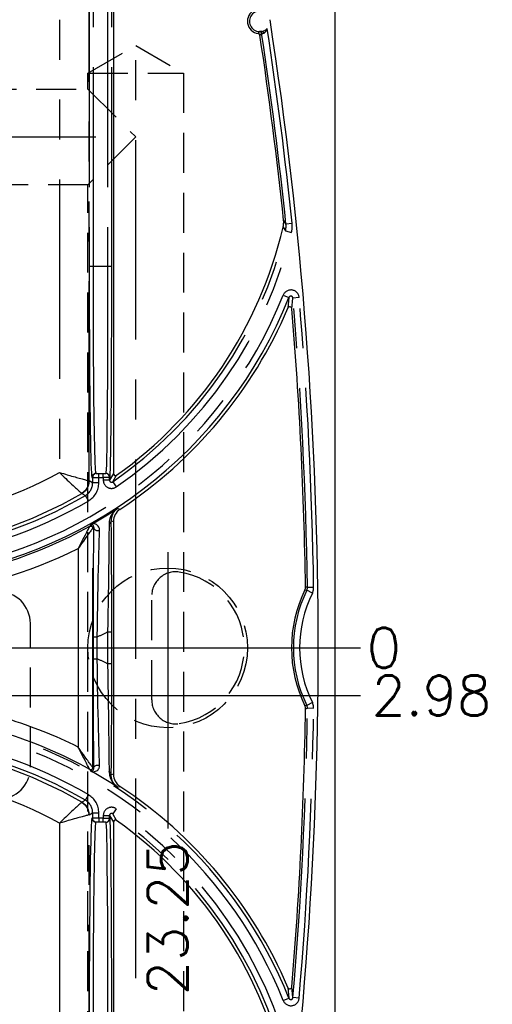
# Model space of a CAD drawing. Extents: x 2651 to 11825, y -3833 to 1075.
# Tile 48 of 256: x 4318 to 4348, y -3607 to -3545. Entities that reach past the tile are written whole.
import ezdxf

# ---------------------------------------------------------------- set-up
doc = ezdxf.new("R2010")
doc.units = 0
doc.header["$LTSCALE"] = 10
for name, pattern in [('CENTER', [2, 1.25, -0.25, 0.25, -0.25]), ('HIDDEN', [0.375, 0.25, -0.125]), ('PHANTOM', [2.5, 1.25, -0.25, 0.25, -0.25, 0.25, -0.25])]:
    doc.linetypes.add(name, pattern=pattern)
doc.layers.get('0').update_dxf_attribs({"linetype": 'CONTINUOUS'})
doc.layers.get('Defpoints').update_dxf_attribs({"linetype": 'CONTINUOUS'})
for name, color, linetype in [('CEN', 1, 'CENTER'), ('COOL', 150, 'HIDDEN'), ('DIM', 3, 'CONTINUOUS'), ('LAYER_094', 7, 'CONTINUOUS'), ('WARNINGS', 7, 'CONTINUOUS')]:
    doc.layers.add(name, color=color, linetype=linetype)
doc.styles.get("Standard").update_dxf_attribs({"font": 'romans.shx'})
doc.dimstyles.new('1-1', dxfattribs={"dimtxt": 2.5, "dimasz": 2.5, "dimexe": 1, "dimexo": 0.5, "dimtad": 0, "dimrnd": 1.38778e-17, "dimzin": 9, "dimdsep": 46, "dimtxsty": 'Standard', "dimblk": 'CLOSED', "dimcen": 0, "dimclrd": 3, "dimclre": 3, "dimclrt": 3, "dimazin": 2, "dimtfac": 0.75, "dimtofl": 0, "dimtmove": 0, "dimatfit": 3, "dimfxl": 0, "dimtolj": 1, "dimarcsym": 0})

# ---------------------------------------------------------------- blocks, each defined once
blk = doc.blocks.new('*D423')
at = {"layer": 'Defpoints', "color": 0}
for p in [(4304.434, -3584.358), (4325.684, -3633.831), (4325.684, -3647.119)]:
    blk.add_point(p, dxfattribs=at)
at = {"layer": 'DIM', "color": 3, "lineweight": -2}
blk.add_line((4325.684, -3634.331), (4325.684, -3647.119), dxfattribs=at)
at = {"layer": 'DIM', "color": 3, "insert": (4325.684, -3652.744), "char_height": 2.5, "attachment_point": 5, "rotation": 90}
blk.add_mtext('\\A1;21.25', dxfattribs=at)
blk = doc.blocks.new('_Closed')
at = {"color": 0, "linetype": 'ByBlock', "lineweight": -2}
for p, q in [((-1, 0.167), (0, 0)), ((-1, 0.167), (-1, -0.167)), ((0, 0), (-1, -0.167)), ((0, 0), (-1, 0))]:
    blk.add_line(p, q, dxfattribs=at)
blk = doc.blocks.new('*D426')
at = {"layer": 'Defpoints', "color": 0}
for p in [(4304.434, -3584.358), (4317.254, -3587.337), (4339.781, -3587.337)]:
    blk.add_point(p, dxfattribs=at)
at = {"layer": 'DIM', "color": 3, "lineweight": -2}
blk.add_line((4317.754, -3587.337), (4339.781, -3587.337), dxfattribs=at)
at = {"layer": 'DIM', "color": 3, "insert": (4344.216, -3587.337), "char_height": 2.5, "attachment_point": 5}
blk.add_mtext('\\A1;2.98', dxfattribs=at)
blk = doc.blocks.new('*D3348')
at = {"layer": 'Defpoints', "color": 0}
for p in [(4304.434, -3584.358), (4338.184, -3639.358), (4338.184, -3647.119)]:
    blk.add_point(p, dxfattribs=at)
at = {"layer": 'DIM', "color": 3, "lineweight": -2}
blk.add_line((4338.184, -3639.858), (4338.184, -3647.119), dxfattribs=at)
at = {"layer": 'DIM', "color": 3, "insert": (4338.184, -3652.744), "char_height": 2.5, "attachment_point": 5, "rotation": 90}
blk.add_mtext('\\A1;33.75', dxfattribs=at)
blk = doc.blocks.new('*D3546')
at = {"layer": 'Defpoints', "color": 0}
for p in [(4304.434, -3584.358), (4332.684, -3584.358), (4339.781, -3584.358)]:
    blk.add_point(p, dxfattribs=at)
at = {"layer": 'DIM', "color": 3, "lineweight": -2}
blk.add_line((4333.184, -3584.358), (4339.781, -3584.358), dxfattribs=at)
at = {"layer": 'DIM', "color": 3, "insert": (4341.24, -3584.358), "char_height": 2.5, "attachment_point": 5}
blk.add_mtext('\\A1;0', dxfattribs=at)
blk = doc.blocks.new('*D3547')
at = {"layer": 'Defpoints', "color": 0}
for p in [(4304.434, -3584.358), (4327.684, -3589.358), (4327.684, -3595.673)]:
    blk.add_point(p, dxfattribs=at)
at = {"layer": 'DIM', "color": 3, "lineweight": -2}
blk.add_line((4327.684, -3589.858), (4327.684, -3595.673), dxfattribs=at)
at = {"layer": 'DIM', "color": 3, "insert": (4327.684, -3601.298), "char_height": 2.5, "attachment_point": 5, "rotation": 90}
blk.add_mtext('\\A1;23.25', dxfattribs=at)

msp = doc.modelspace()

# ---------------------------------------------------------------- linework, layer by layer
at = {"layer": 'CEN'}
msp.add_line((4270.684, -3584.358), (4338.184, -3584.358), dxfattribs=at)
at = {"layer": 'COOL', "color": 1, "linetype": 'CENTER'}
for p, q in [((4325.684, -3645.051), (4325.684, -3546.626)), ((4270.684, -3552.358), (4325.684, -3552.358))]:
    msp.add_line(p, q, dxfattribs=at)
at = {"layer": 'COOL'}
for p, q in [((4322.684, -3548.358), (4328.684, -3548.358)), ((4326.684, -3587.62), (4326.684, -3581.096))]:
    msp.add_line(p, q, dxfattribs=at)
for points in [[(4322.684, -3549.358), (4322.684, -3548.358), (4325.684, -3546.626), (4328.684, -3548.358), (4328.684, -3633.334)], [(4315.698, -3549.358), (4322.684, -3549.358), (4325.684, -3552.358), (4322.684, -3555.358), (4315.698, -3555.358)], [(4322.684, -3613.358), (4322.684, -3555.358)]]:
    msp.add_lwpolyline(points, dxfattribs=at)
msp.add_circle((4327.684, -3584.358), 5, dxfattribs=at)
for centre, radius, start, end in [((4328.184, -3581.096), 1.5, 81.28526, 180), ((4327.684, -3584.358), 4.8, 278.71474, 81.28526), ((4328.184, -3587.62), 1.5, 180, 278.71474)]:
    msp.add_arc(centre, radius, start, end, dxfattribs=at)
at = {"layer": 'LAYER_094', "color": 0, "linetype": 'Continuous'}
for p, q in [((4338.184, -3639.358), (4338.184, -3529.358)), ((4324.281, -3530.208), (4324.281, -3573.44)), ((4323.196, -3573.431), (4323.806, -3573.431)), ((4324.281, -3576.44), (4324.281, -3592.275)), ((4324.533, -3593.083), (4324.375, -3592.944)), ((4323.806, -3595.285), (4323.196, -3595.285)), ((4324.281, -3595.276), (4324.281, -3638.508))]:
    msp.add_line(p, q, dxfattribs=at)
at = {"layer": 'LAYER_094', "color": 253, "linetype": 'PHANTOM'}
for p, q in [((4320.897, -3530.019), (4320.897, -3573.372)), ((4322.758, -3573.899), (4322.758, -3529.505)), ((4322.764, -3543.002), (4322.764, -3560.477)), ((4323.024, -3560.477), (4323.024, -3543.002)), ((4323.921, -3543.002), (4323.921, -3560.477)), ((4324.18, -3560.477), (4324.18, -3543.002)), ((4335.098, -3557.808), (4334.95, -3557.579)), ((4335.098, -3557.808), (4335.484, -3557.767)), ((4334.923, -3558.012), (4335.067, -3558.249)), ((4335.067, -3558.249), (4335.445, -3558.341)), ((4323.024, -3560.477), (4322.764, -3560.477)), ((4323.921, -3560.477), (4323.024, -3560.477)), ((4324.18, -3560.477), (4323.921, -3560.477)), ((4334.927, -3562.267), (4335.288, -3562.412)), ((4335.288, -3562.412), (4335.223, -3563.082)), ((4335.471, -3563.122), (4335.537, -3562.449)), ((4335.925, -3562.416), (4335.537, -3562.449)), ((4322.937, -3573.69), (4322.981, -3573.69)), ((4322.981, -3573.69), (4322.981, -3574.027)), ((4322.981, -3573.69), (4323.369, -3573.69)), ((4323.369, -3573.69), (4323.369, -3573.431)), ((4323.369, -3574.027), (4323.369, -3573.69)), ((4323.369, -3573.69), (4323.647, -3573.69)), ((4323.647, -3573.69), (4323.647, -3573.431)), ((4324.036, -3573.69), (4323.647, -3573.69)), ((4323.647, -3573.69), (4323.647, -3573.852)), ((4324.036, -3573.852), (4323.647, -3573.852)), ((4324.281, -3573.44), (4324.036, -3573.852)), ((4324.036, -3573.852), (4324.036, -3573.69)), ((4324.036, -3573.69), (4324.065, -3573.69)), ((4324.239, -3573.958), (4324.486, -3573.545)), ((4322.758, -3573.899), (4322.757, -3573.899)), ((4322.981, -3574.027), (4322.758, -3573.899)), ((4323.369, -3574.027), (4322.981, -3574.027)), ((4324.239, -3573.958), (4324.46, -3574.278)), ((4322.308, -3574.682), (4322.308, -3574.682)), ((4322.308, -3574.682), (4322.535, -3574.808)), ((4322.732, -3575.142), (4322.535, -3574.808)), ((4324.689, -3575.683), (4324.533, -3575.633)), ((4322.802, -3576.743), (4322.801, -3576.743)), ((4322.872, -3576.639), (4322.802, -3576.743)), ((4322.994, -3576.856), (4322.993, -3576.857)), ((4322.994, -3576.856), (4323.041, -3576.787)), ((4322.994, -3591.86), (4322.994, -3576.856)), ((4324.145, -3576.399), (4324.281, -3576.44)), ((4322.063, -3578.142), (4322.063, -3590.574)), ((4336.445, -3580.575), (4336.322, -3580.547)), ((4336.834, -3580.569), (4336.445, -3580.575)), ((4336.283, -3580.724), (4336.406, -3580.752)), ((4336.754, -3580.924), (4336.406, -3580.752)), ((4323.006, -3583.668), (4323.006, -3585.048)), ((4323.006, -3583.668), (4323.265, -3583.668)), ((4323.265, -3585.048), (4323.265, -3583.668)), ((4324.18, -3583.366), (4323.921, -3583.366)), ((4323.921, -3583.366), (4323.921, -3585.35)), ((4324.18, -3585.35), (4324.18, -3583.366)), ((4323.006, -3585.048), (4323.265, -3585.048)), ((4324.18, -3585.35), (4323.921, -3585.35)), ((4336.406, -3587.964), (4336.283, -3587.992)), ((4336.754, -3587.792), (4336.406, -3587.964)), ((4336.322, -3588.169), (4336.445, -3588.141)), ((4336.834, -3588.147), (4336.445, -3588.141)), ((4322.801, -3591.973), (4322.802, -3591.973)), ((4322.802, -3591.973), (4322.872, -3592.077)), ((4322.994, -3591.86), (4322.993, -3591.859)), ((4323.041, -3591.929), (4322.994, -3591.86)), ((4324.281, -3592.276), (4324.145, -3592.316)), ((4322.535, -3593.908), (4322.732, -3593.573)), ((4324.533, -3593.083), (4324.689, -3593.033)), ((4322.535, -3593.908), (4322.308, -3594.034)), ((4322.308, -3594.034), (4322.308, -3594.034)), ((4322.758, -3594.817), (4322.757, -3594.817)), ((4322.758, -3594.817), (4322.981, -3594.689)), ((4322.758, -3639.211), (4322.758, -3594.817)), ((4322.981, -3594.689), (4322.981, -3595.026)), ((4322.981, -3594.689), (4323.369, -3594.689)), ((4323.369, -3595.026), (4323.369, -3594.689)), ((4324.46, -3594.438), (4324.239, -3594.758)), ((4324.486, -3595.171), (4324.239, -3594.758)), ((4320.897, -3595.344), (4320.897, -3638.697)), ((4322.981, -3595.026), (4322.937, -3595.026)), ((4323.369, -3595.026), (4322.981, -3595.026)), ((4323.369, -3595.026), (4323.369, -3595.285)), ((4323.647, -3595.026), (4323.369, -3595.026)), ((4323.647, -3594.864), (4324.036, -3594.864)), ((4323.647, -3594.864), (4323.647, -3595.026)), ((4323.647, -3595.026), (4324.036, -3595.026)), ((4323.647, -3595.285), (4323.647, -3595.026)), ((4324.036, -3594.864), (4324.281, -3595.276)), ((4324.036, -3595.026), (4324.036, -3594.864)), ((4324.065, -3595.026), (4324.036, -3595.026)), ((4335.223, -3605.634), (4335.288, -3606.304)), ((4335.537, -3606.267), (4335.471, -3605.593)), ((4334.927, -3606.449), (4335.288, -3606.304)), ((4335.925, -3606.3), (4335.537, -3606.267))]:
    msp.add_line(p, q, dxfattribs=at)
at = {"layer": 'LAYER_094', "color": 6, "linetype": 'HIDDEN'}
msp.add_line((4319.078, -3591.837), (4319.078, -3582.837), dxfattribs=at)
at = {"layer": 'LAYER_094', "color": 253, "linetype": 'PHANTOM'}
for points in [[(4333.594, -3545.746, 0), (4333.569, -3545.751, 0), (4333.545, -3545.755, 0), (4333.524, -3545.758, 0), (4333.506, -3545.759, 0), (4333.49, -3545.76, 0), (4333.477, -3545.761, 0), (4333.464, -3545.761, 0), (4333.455, -3545.762, 0), (4333.45, -3545.762, 0), (4333.448, -3545.762, 0)], [(4333.574, -3545.872, 0), (4333.569, -3545.85, 0), (4333.56, -3545.829, 0), (4333.547, -3545.811, 0), (4333.531, -3545.794, 0), (4333.513, -3545.781, 0), (4333.493, -3545.771, 0), (4333.471, -3545.765, 0), (4333.449, -3545.762, 0), (4333.448, -3545.762, 0)], [(4333.574, -3545.872, 0), (4333.575, -3545.872, 0), (4333.579, -3545.872, 0), (4333.585, -3545.872, 0), (4333.594, -3545.872, 0), (4333.605, -3545.872, 0), (4333.618, -3545.872, 0), (4333.632, -3545.871, 0), (4333.648, -3545.87, 0), (4333.666, -3545.868, 0), (4333.685, -3545.865, 0), (4333.706, -3545.86, 0)], [(4333.594, -3545.746, 0), (4333.609, -3545.745, 0), (4333.624, -3545.748, 0), (4333.64, -3545.755, 0), (4333.654, -3545.765, 0), (4333.668, -3545.778, 0), (4333.68, -3545.795, 0), (4333.69, -3545.813, 0), (4333.699, -3545.834, 0), (4333.705, -3545.856, 0), (4333.706, -3545.86, 0)], [(4333.706, -3545.86, 0), (4333.716, -3545.857, 0), (4333.726, -3545.853, 0), (4333.736, -3545.847, 0), (4333.746, -3545.841, 0), (4333.756, -3545.833, 0), (4333.768, -3545.823, 0), (4333.78, -3545.811, 0), (4333.791, -3545.799, 0), (4333.811, -3545.775, 0), (4333.83, -3545.75, 0), (4333.847, -3545.723, 0), (4333.868, -3545.686, 0), (4333.887, -3545.648, 0), (4333.905, -3545.608, 0), (4333.921, -3545.567, 0)], [(4322.764, -3560.477, 0), (4322.765, -3561.324, 0), (4322.766, -3562.189, 0), (4322.768, -3563.066, 0), (4322.771, -3563.949, 0), (4322.774, -3564.831, 0), (4322.779, -3565.706, 0), (4322.784, -3566.567, 0), (4322.791, -3567.486, 0), (4322.799, -3568.369, 0), (4322.808, -3569.205, 0), (4322.817, -3569.984, 0), (4322.828, -3570.7, 0), (4322.839, -3571.346, 0), (4322.851, -3571.916, 0), (4322.863, -3572.407, 0), (4322.876, -3572.817, 0), (4322.888, -3573.145, 0), (4322.901, -3573.39, 0), (4322.913, -3573.56, 0), (4322.925, -3573.658, 0), (4322.937, -3573.69, 0)], [(4323.196, -3573.431, 0), (4323.185, -3573.405, 0), (4323.175, -3573.329, 0), (4323.165, -3573.208, 0), (4323.155, -3573.048, 0), (4323.143, -3572.781, 0), (4323.132, -3572.464, 0), (4323.121, -3572.108, 0), (4323.11, -3571.673, 0), (4323.1, -3571.214, 0), (4323.091, -3570.742, 0), (4323.088, -3570.556, 0), (4323.085, -3570.369, 0), (4323.082, -3570.184, 0), (4323.079, -3570, 0), (4323.077, -3569.817, 0), (4323.074, -3569.637, 0), (4323.065, -3568.869, 0), (4323.056, -3568.051, 0), (4323.049, -3567.19, 0), (4323.042, -3566.291, 0), (4323.037, -3565.362, 0), (4323.032, -3564.409, 0), (4323.029, -3563.437, 0), (4323.026, -3562.454, 0), (4323.024, -3561.465, 0), (4323.024, -3560.477, 0)], [(4323.921, -3560.477, 0), (4323.921, -3561.747, 0), (4323.919, -3563.004, 0), (4323.916, -3564.237, 0), (4323.912, -3565.434, 0), (4323.908, -3566.584, 0), (4323.902, -3567.674, 0), (4323.895, -3568.695, 0), (4323.887, -3569.637, 0), (4323.879, -3570.491, 0), (4323.87, -3571.248, 0), (4323.86, -3571.901, 0), (4323.85, -3572.445, 0), (4323.839, -3572.873, 0), (4323.828, -3573.182, 0), (4323.817, -3573.369, 0), (4323.806, -3573.431, 0)], [(4324.065, -3573.69, 0), (4324.076, -3573.626, 0), (4324.087, -3573.436, 0), (4324.098, -3573.121, 0), (4324.109, -3572.684, 0), (4324.119, -3572.13, 0), (4324.129, -3571.463, 0), (4324.138, -3570.691, 0), (4324.146, -3569.82, 0), (4324.154, -3568.859, 0), (4324.161, -3567.818, 0), (4324.167, -3566.706, 0), (4324.171, -3565.534, 0), (4324.175, -3564.313, 0), (4324.178, -3563.055, 0), (4324.18, -3561.772, 0), (4324.18, -3560.477, 0)], [(4320.897, -3573.372, 0), (4320.996, -3573.468, 0), (4321.094, -3573.565, 0), (4321.192, -3573.66, 0), (4321.29, -3573.753, 0), (4321.387, -3573.846, 0), (4321.482, -3573.936, 0), (4321.574, -3574.024, 0), (4321.664, -3574.108, 0), (4321.751, -3574.19, 0), (4321.834, -3574.267, 0), (4321.9, -3574.327, 0), (4321.962, -3574.384, 0), (4322.021, -3574.437, 0), (4322.075, -3574.486, 0), (4322.124, -3574.53, 0), (4322.169, -3574.569, 0), (4322.207, -3574.603, 0), (4322.24, -3574.631, 0), (4322.267, -3574.653, 0), (4322.287, -3574.669, 0), (4322.301, -3574.679, 0), (4322.308, -3574.682, 0)], [(4320.897, -3573.372, 0), (4321.023, -3573.408, 0), (4321.151, -3573.446, 0), (4321.269, -3573.48, 0), (4321.376, -3573.512, 0), (4321.472, -3573.54, 0), (4321.558, -3573.564, 0), (4321.665, -3573.595, 0), (4321.775, -3573.627, 0), (4321.877, -3573.656, 0), (4321.973, -3573.683, 0), (4322.062, -3573.709, 0), (4322.144, -3573.732, 0), (4322.235, -3573.758, 0), (4322.319, -3573.781, 0), (4322.396, -3573.803, 0), (4322.465, -3573.822, 0), (4322.526, -3573.839, 0), (4322.58, -3573.853, 0), (4322.632, -3573.867, 0), (4322.674, -3573.879, 0), (4322.708, -3573.888, 0), (4322.734, -3573.894, 0), (4322.75, -3573.898, 0), (4322.757, -3573.899, 0)], [(4323.196, -3573.431, 0), (4323.151, -3573.435, 0), (4323.108, -3573.447, 0), (4323.067, -3573.466, 0), (4323.03, -3573.492, 0), (4322.998, -3573.524, 0), (4322.972, -3573.561, 0), (4322.953, -3573.601, 0), (4322.941, -3573.645, 0), (4322.937, -3573.69, 0)], [(4323.24, -3573.431, 0), (4323.195, -3573.435, 0), (4323.151, -3573.447, 0), (4323.11, -3573.466, 0), (4323.073, -3573.492, 0), (4323.041, -3573.524, 0), (4323.016, -3573.561, 0), (4322.996, -3573.601, 0), (4322.985, -3573.645, 0), (4322.981, -3573.69, 0)], [(4324.036, -3573.69, 0), (4324.032, -3573.645, 0), (4324.02, -3573.601, 0), (4324.001, -3573.561, 0), (4323.975, -3573.524, 0), (4323.943, -3573.492, 0), (4323.906, -3573.466, 0), (4323.865, -3573.447, 0), (4323.822, -3573.435, 0), (4323.777, -3573.431, 0)], [(4324.065, -3573.69, 0), (4324.061, -3573.645, 0), (4324.049, -3573.601, 0), (4324.03, -3573.561, 0), (4324.004, -3573.524, 0), (4323.972, -3573.492, 0), (4323.935, -3573.466, 0), (4323.894, -3573.447, 0), (4323.851, -3573.435, 0), (4323.806, -3573.431, 0)], [(4322.757, -3573.899, 0), (4322.744, -3574.056, 0), (4322.703, -3574.209, 0), (4322.636, -3574.352, 0), (4322.545, -3574.482, 0), (4322.434, -3574.594, 0), (4322.308, -3574.682, 0)], [(4322.308, -3574.682, 0), (4322.437, -3574.591, 0), (4322.548, -3574.479, 0), (4322.638, -3574.349, 0), (4322.705, -3574.205, 0), (4322.745, -3574.053, 0), (4322.758, -3573.899, 0)], [(4324.533, -3575.633, 0), (4324.374, -3575.761, 0), (4324.238, -3575.916, 0), (4324.129, -3576.095, 0), (4324.066, -3576.251, 0), (4324.024, -3576.42, 0), (4324.009, -3576.602, 0)], [(4322.801, -3576.743, 0), (4322.798, -3576.747, 0), (4322.793, -3576.753, 0), (4322.787, -3576.764, 0), (4322.779, -3576.777, 0), (4322.77, -3576.794, 0), (4322.759, -3576.813, 0), (4322.745, -3576.838, 0), (4322.73, -3576.867, 0), (4322.713, -3576.898, 0), (4322.696, -3576.932, 0), (4322.662, -3576.996, 0), (4322.625, -3577.067, 0), (4322.586, -3577.14, 0), (4322.546, -3577.217, 0), (4322.506, -3577.295, 0), (4322.421, -3577.457, 0), (4322.334, -3577.625, 0), (4322.245, -3577.796, 0), (4322.155, -3577.968, 0), (4322.063, -3578.142, 0)], [(4322.993, -3576.857, 0), (4322.99, -3576.86, 0), (4322.984, -3576.866, 0), (4322.976, -3576.875, 0), (4322.967, -3576.888, 0), (4322.955, -3576.903, 0), (4322.942, -3576.921, 0), (4322.924, -3576.944, 0), (4322.905, -3576.971, 0), (4322.884, -3577, 0), (4322.862, -3577.03, 0), (4322.819, -3577.09, 0), (4322.772, -3577.155, 0), (4322.724, -3577.223, 0), (4322.674, -3577.293, 0), (4322.622, -3577.365, 0), (4322.515, -3577.514, 0), (4322.405, -3577.668, 0), (4322.292, -3577.825, 0), (4322.178, -3577.983, 0), (4322.063, -3578.142, 0)], [(4322.801, -3576.743, 0), (4322.821, -3576.734, 0), (4322.843, -3576.729, 0), (4322.866, -3576.727, 0), (4322.888, -3576.73, 0), (4322.91, -3576.736, 0), (4322.93, -3576.746, 0), (4322.948, -3576.759, 0), (4322.964, -3576.775, 0), (4322.977, -3576.794, 0), (4322.986, -3576.815, 0), (4322.991, -3576.836, 0), (4322.993, -3576.857, 0)], [(4322.994, -3576.856, 0), (4322.992, -3576.833, 0), (4322.986, -3576.812, 0), (4322.977, -3576.791, 0), (4322.964, -3576.773, 0), (4322.948, -3576.757, 0), (4322.929, -3576.744, 0), (4322.909, -3576.734, 0), (4322.887, -3576.728, 0), (4322.864, -3576.726, 0), (4322.842, -3576.728, 0), (4322.82, -3576.734, 0), (4322.802, -3576.743, 0)], [(4323.417, -3576.992, 0), (4323.406, -3576.883, 0), (4323.373, -3576.796, 0), (4323.326, -3576.727, 0), (4323.272, -3576.676, 0), (4323.213, -3576.638, 0), (4323.151, -3576.613, 0), (4323.054, -3576.597, 0), (4322.959, -3576.607, 0), (4322.872, -3576.639, 0)], [(4322.872, -3576.639, 0), (4322.982, -3576.657, 0), (4323.022, -3576.704, 0), (4323.041, -3576.787, 0)], [(4323.041, -3576.787, 0), (4323.036, -3577.085, 0), (4323.032, -3577.423, 0), (4323.028, -3577.798, 0), (4323.025, -3578.208, 0), (4323.021, -3578.653, 0), (4323.018, -3579.123, 0), (4323.016, -3579.615, 0), (4323.013, -3580.128, 0), (4323.011, -3580.687, 0), (4323.009, -3581.267, 0), (4323.008, -3581.856, 0), (4323.007, -3582.452, 0), (4323.006, -3583.056, 0), (4323.006, -3583.668, 0)], [(4323.041, -3576.787, 0), (4323.045, -3576.827, 0), (4323.057, -3576.865, 0), (4323.076, -3576.902, 0), (4323.102, -3576.934, 0), (4323.134, -3576.963, 0), (4323.171, -3576.985, 0), (4323.212, -3577.002, 0), (4323.256, -3577.013, 0), (4323.301, -3577.016, 0), (4323.346, -3577.013, 0), (4323.389, -3577.002, 0), (4323.417, -3576.992, 0)], [(4324.009, -3576.602, 0), (4324.007, -3576.888, 0), (4324.005, -3577.215, 0), (4324.001, -3577.582, 0), (4323.997, -3577.986, 0), (4323.992, -3578.422, 0), (4323.986, -3578.884, 0), (4323.979, -3579.369, 0), (4323.972, -3579.878, 0), (4323.965, -3580.43, 0), (4323.957, -3580.995, 0), (4323.948, -3581.573, 0), (4323.939, -3582.162, 0), (4323.93, -3582.763, 0), (4323.921, -3583.366, 0)], [(4324.145, -3576.399, 0), (4324.141, -3576.44, 0), (4324.129, -3576.478, 0), (4324.11, -3576.515, 0), (4324.084, -3576.548, 0), (4324.052, -3576.577, 0), (4324.015, -3576.6, 0), (4324.009, -3576.602, 0)], [(4324.18, -3583.366, 0), (4324.18, -3582.687, 0), (4324.179, -3582.012, 0), (4324.178, -3581.35, 0), (4324.176, -3580.704, 0), (4324.174, -3580.074, 0), (4324.172, -3579.462, 0), (4324.169, -3578.881, 0), (4324.166, -3578.447, 0), (4324.163, -3578.034, 0), (4324.16, -3577.643, 0), (4324.157, -3577.283, 0), (4324.153, -3576.955, 0), (4324.149, -3576.66, 0), (4324.145, -3576.399, 0)], [(4323.265, -3583.668, 0), (4323.275, -3583.023, 0), (4323.286, -3582.386, 0), (4323.297, -3581.758, 0), (4323.309, -3581.138, 0), (4323.321, -3580.534, 0), (4323.334, -3579.955, 0), (4323.347, -3579.401, 0), (4323.359, -3578.916, 0), (4323.371, -3578.457, 0), (4323.383, -3578.032, 0), (4323.395, -3577.645, 0), (4323.406, -3577.297, 0), (4323.417, -3576.992, 0)], [(4323.006, -3585.048, 0), (4323.007, -3585.717, 0), (4323.007, -3586.381, 0), (4323.008, -3587.031, 0), (4323.01, -3587.667, 0), (4323.012, -3588.288, 0), (4323.015, -3588.89, 0), (4323.018, -3589.463, 0), (4323.021, -3589.96, 0), (4323.024, -3590.431, 0), (4323.028, -3590.868, 0), (4323.032, -3591.264, 0), (4323.036, -3591.618, 0), (4323.041, -3591.929, 0)], [(4323.417, -3591.724, 0), (4323.407, -3591.436, 0), (4323.396, -3591.108, 0), (4323.385, -3590.744, 0), (4323.374, -3590.344, 0), (4323.362, -3589.913, 0), (4323.351, -3589.458, 0), (4323.339, -3588.98, 0), (4323.328, -3588.48, 0), (4323.316, -3587.936, 0), (4323.305, -3587.379, 0), (4323.295, -3586.811, 0), (4323.284, -3586.232, 0), (4323.275, -3585.642, 0), (4323.265, -3585.048, 0)], [(4323.921, -3585.35, 0), (4323.931, -3586.005, 0), (4323.941, -3586.653, 0), (4323.95, -3587.291, 0), (4323.959, -3587.92, 0), (4323.968, -3588.535, 0), (4323.976, -3589.123, 0), (4323.984, -3589.686, 0), (4323.989, -3590.109, 0), (4323.994, -3590.514, 0), (4323.999, -3590.893, 0), (4324.002, -3591.244, 0), (4324.005, -3591.566, 0), (4324.008, -3591.857, 0), (4324.009, -3592.113, 0)], [(4324.145, -3592.316, 0), (4324.149, -3592.055, 0), (4324.153, -3591.757, 0), (4324.157, -3591.428, 0), (4324.16, -3591.069, 0), (4324.163, -3590.681, 0), (4324.166, -3590.273, 0), (4324.169, -3589.847, 0), (4324.171, -3589.405, 0), (4324.173, -3588.946, 0), (4324.175, -3588.378, 0), (4324.177, -3587.789, 0), (4324.178, -3587.191, 0), (4324.179, -3586.585, 0), (4324.18, -3585.971, 0), (4324.18, -3585.35, 0)], [(4322.801, -3591.973, 0), (4322.798, -3591.969, 0), (4322.793, -3591.963, 0), (4322.787, -3591.952, 0), (4322.779, -3591.939, 0), (4322.77, -3591.922, 0), (4322.759, -3591.903, 0), (4322.745, -3591.877, 0), (4322.73, -3591.849, 0), (4322.713, -3591.818, 0), (4322.696, -3591.784, 0), (4322.662, -3591.719, 0), (4322.625, -3591.649, 0), (4322.586, -3591.575, 0), (4322.546, -3591.499, 0), (4322.506, -3591.421, 0), (4322.421, -3591.259, 0), (4322.334, -3591.09, 0), (4322.245, -3590.92, 0), (4322.155, -3590.748, 0), (4322.063, -3590.574, 0)], [(4322.993, -3591.859, 0), (4322.99, -3591.856, 0), (4322.984, -3591.85, 0), (4322.976, -3591.84, 0), (4322.967, -3591.828, 0), (4322.955, -3591.813, 0), (4322.942, -3591.795, 0), (4322.924, -3591.771, 0), (4322.905, -3591.745, 0), (4322.884, -3591.716, 0), (4322.862, -3591.686, 0), (4322.819, -3591.626, 0), (4322.772, -3591.561, 0), (4322.724, -3591.493, 0), (4322.674, -3591.423, 0), (4322.622, -3591.351, 0), (4322.515, -3591.202, 0), (4322.405, -3591.048, 0), (4322.292, -3590.891, 0), (4322.178, -3590.733, 0), (4322.063, -3590.574, 0)], [(4322.872, -3592.077, 0), (4322.984, -3592.114, 0), (4323.107, -3592.113, 0), (4323.23, -3592.069, 0), (4323.276, -3592.037, 0), (4323.319, -3591.997, 0), (4323.357, -3591.946, 0), (4323.389, -3591.885, 0), (4323.411, -3591.812, 0), (4323.417, -3591.724, 0)], [(4323.041, -3591.929, 0), (4323.045, -3591.889, 0), (4323.057, -3591.851, 0), (4323.076, -3591.814, 0), (4323.102, -3591.782, 0), (4323.134, -3591.753, 0), (4323.171, -3591.73, 0), (4323.212, -3591.714, 0), (4323.256, -3591.703, 0), (4323.301, -3591.7, 0), (4323.346, -3591.703, 0), (4323.389, -3591.714, 0), (4323.417, -3591.724, 0)], [(4322.801, -3591.973, 0), (4322.821, -3591.982, 0), (4322.843, -3591.987, 0), (4322.866, -3591.989, 0), (4322.888, -3591.986, 0), (4322.91, -3591.98, 0), (4322.93, -3591.97, 0), (4322.948, -3591.957, 0), (4322.964, -3591.941, 0), (4322.977, -3591.922, 0), (4322.986, -3591.901, 0), (4322.991, -3591.879, 0), (4322.993, -3591.859, 0)], [(4322.802, -3591.973, 0), (4322.822, -3591.982, 0), (4322.844, -3591.988, 0), (4322.867, -3591.99, 0), (4322.889, -3591.987, 0), (4322.911, -3591.981, 0), (4322.931, -3591.971, 0), (4322.949, -3591.958, 0), (4322.965, -3591.942, 0), (4322.978, -3591.923, 0), (4322.987, -3591.902, 0), (4322.992, -3591.88, 0), (4322.994, -3591.86, 0)], [(4323.041, -3591.929, 0), (4323.012, -3592.028, 0), (4322.957, -3592.074, 0), (4322.872, -3592.077, 0)], [(4324.145, -3592.316, 0), (4324.141, -3592.276, 0), (4324.129, -3592.237, 0), (4324.11, -3592.201, 0), (4324.084, -3592.168, 0), (4324.052, -3592.139, 0), (4324.015, -3592.116, 0), (4324.009, -3592.113, 0)], [(4324.009, -3592.113, 0), (4324.033, -3592.343, 0), (4324.098, -3592.552, 0), (4324.196, -3592.738, 0), (4324.348, -3592.929, 0), (4324.533, -3593.083, 0)], [(4324.375, -3592.944, 0), (4324.359, -3592.925, 0), (4324.229, -3592.721, 0), (4324.165, -3592.531, 0), (4324.145, -3592.316, 0)], [(4322.308, -3594.034, 0), (4322.301, -3594.037, 0), (4322.287, -3594.047, 0), (4322.267, -3594.063, 0), (4322.24, -3594.085, 0), (4322.207, -3594.113, 0), (4322.169, -3594.147, 0), (4322.124, -3594.186, 0), (4322.075, -3594.23, 0), (4322.021, -3594.279, 0), (4321.962, -3594.332, 0), (4321.9, -3594.389, 0), (4321.834, -3594.449, 0), (4321.751, -3594.526, 0), (4321.664, -3594.608, 0), (4321.574, -3594.692, 0), (4321.482, -3594.78, 0), (4321.387, -3594.87, 0), (4321.29, -3594.963, 0), (4321.193, -3595.056, 0), (4321.094, -3595.151, 0), (4320.996, -3595.247, 0), (4320.897, -3595.344, 0)], [(4322.308, -3594.034, 0), (4322.437, -3594.125, 0), (4322.548, -3594.237, 0), (4322.638, -3594.367, 0), (4322.704, -3594.511, 0), (4322.744, -3594.663, 0), (4322.757, -3594.817, 0)], [(4322.758, -3594.817, 0), (4322.744, -3594.66, 0), (4322.703, -3594.507, 0), (4322.636, -3594.364, 0), (4322.546, -3594.234, 0), (4322.434, -3594.122, 0), (4322.308, -3594.034, 0)], [(4322.757, -3594.817, 0), (4322.75, -3594.818, 0), (4322.734, -3594.822, 0), (4322.708, -3594.828, 0), (4322.674, -3594.837, 0), (4322.632, -3594.849, 0), (4322.58, -3594.862, 0), (4322.526, -3594.877, 0), (4322.465, -3594.894, 0), (4322.396, -3594.913, 0), (4322.319, -3594.935, 0), (4322.235, -3594.958, 0), (4322.144, -3594.984, 0), (4322.045, -3595.012, 0), (4321.937, -3595.043, 0), (4321.818, -3595.077, 0), (4321.69, -3595.114, 0), (4321.552, -3595.153, 0), (4321.455, -3595.182, 0), (4321.34, -3595.215, 0), (4321.209, -3595.253, 0), (4321.061, -3595.296, 0), (4320.897, -3595.344, 0)], [(4322.937, -3595.026, 0), (4322.926, -3595.053, 0), (4322.915, -3595.137, 0), (4322.904, -3595.282, 0), (4322.892, -3595.49, 0), (4322.88, -3595.764, 0), (4322.869, -3596.105, 0), (4322.858, -3596.513, 0), (4322.846, -3597.038, 0), (4322.834, -3597.642, 0), (4322.823, -3598.319, 0), (4322.813, -3599.063, 0), (4322.804, -3599.868, 0), (4322.795, -3600.726, 0), (4322.788, -3601.626, 0), (4322.781, -3602.559, 0), (4322.776, -3603.514, 0), (4322.772, -3604.483, 0), (4322.768, -3605.437, 0), (4322.766, -3606.387, 0), (4322.765, -3607.323, 0), (4322.764, -3608.239, 0)], [(4323.196, -3595.285, 0), (4323.151, -3595.281, 0), (4323.108, -3595.269, 0), (4323.067, -3595.25, 0), (4323.03, -3595.224, 0), (4322.998, -3595.192, 0), (4322.972, -3595.155, 0), (4322.953, -3595.114, 0), (4322.941, -3595.071, 0), (4322.937, -3595.026, 0)], [(4323.24, -3595.285, 0), (4323.195, -3595.281, 0), (4323.151, -3595.269, 0), (4323.11, -3595.25, 0), (4323.073, -3595.224, 0), (4323.041, -3595.192, 0), (4323.016, -3595.155, 0), (4322.996, -3595.114, 0), (4322.985, -3595.071, 0), (4322.981, -3595.026, 0)], [(4323.024, -3607.26, 0), (4323.026, -3606.278, 0), (4323.028, -3605.3, 0), (4323.032, -3604.331, 0), (4323.036, -3603.378, 0), (4323.041, -3602.601, 0), (4323.046, -3601.842, 0), (4323.052, -3601.107, 0), (4323.055, -3600.749, 0), (4323.059, -3600.399, 0), (4323.062, -3600.056, 0), (4323.066, -3599.722, 0), (4323.07, -3599.396, 0), (4323.074, -3599.079, 0), (4323.08, -3598.669, 0), (4323.087, -3598.25, 0), (4323.094, -3597.827, 0), (4323.102, -3597.408, 0), (4323.111, -3597.001, 0), (4323.121, -3596.614, 0), (4323.132, -3596.256, 0), (4323.143, -3595.938, 0), (4323.155, -3595.67, 0), (4323.165, -3595.509, 0), (4323.175, -3595.388, 0), (4323.185, -3595.312, 0), (4323.196, -3595.285, 0)], [(4323.777, -3595.285, 0), (4323.822, -3595.281, 0), (4323.865, -3595.269, 0), (4323.906, -3595.25, 0), (4323.943, -3595.224, 0), (4323.975, -3595.192, 0), (4324.001, -3595.155, 0), (4324.02, -3595.114, 0), (4324.032, -3595.071, 0), (4324.036, -3595.026, 0)], [(4323.806, -3595.285, 0), (4323.851, -3595.281, 0), (4323.894, -3595.269, 0), (4323.935, -3595.25, 0), (4323.972, -3595.224, 0), (4324.004, -3595.192, 0), (4324.03, -3595.155, 0), (4324.049, -3595.114, 0), (4324.061, -3595.071, 0), (4324.065, -3595.026, 0)], [(4323.806, -3595.285, 0), (4323.817, -3595.347, 0), (4323.828, -3595.534, 0), (4323.839, -3595.843, 0), (4323.85, -3596.271, 0), (4323.86, -3596.814, 0), (4323.87, -3597.468, 0), (4323.879, -3598.225, 0), (4323.887, -3599.079, 0), (4323.895, -3600.021, 0), (4323.902, -3601.042, 0), (4323.908, -3602.132, 0), (4323.912, -3603.281, 0), (4323.916, -3604.478, 0), (4323.919, -3605.712, 0), (4323.921, -3606.969, 0), (4323.921, -3608.239, 0)], [(4324.18, -3608.239, 0), (4324.18, -3606.944, 0), (4324.178, -3605.661, 0), (4324.175, -3604.403, 0), (4324.171, -3603.182, 0), (4324.167, -3602.01, 0), (4324.161, -3600.898, 0), (4324.154, -3599.856, 0), (4324.146, -3598.896, 0), (4324.138, -3598.025, 0), (4324.129, -3597.253, 0), (4324.119, -3596.586, 0), (4324.109, -3596.032, 0), (4324.098, -3595.595, 0), (4324.087, -3595.28, 0), (4324.076, -3595.089, 0), (4324.065, -3595.026, 0)]]:
    msp.add_polyline3d(points, dxfattribs=at)
at = {"layer": 'LAYER_094', "color": 0, "linetype": 'Continuous'}
for centre, radius, start, end in [((4333.459, -3545.113), 0.772, 116.19209, 262.33561), ((4333.459, -3545.113), 0.648, 96.41798, 282.00867), ((4079.597, -3584.358), 257.526, 351.21206, 8.78794), ((4333.339, -3546.006), 0.13, 8.5921, 82.3387), ((4079.597, -3584.358), 256.753, 5.9868, 8.59488), ((4333.459, -3545.113), 0.648, 282.00867, 315.41306), ((4333.662, -3557.714), 1.295, 346.68159, 5.9872), ((4309.018, -3551.88), 26.62, 305.52506, 346.68162), ((4309.018, -3551.88), 28.303, 276.23093, 338.15364), ((4309.018, -3551.88), 28.499, 303.35992, 336.85364), ((4335.342, -3563.133), 0.13, 4.73208, 156.88837), ((4079.597, -3584.358), 256.753, 0.8504, 4.74422), ((4324.411, -3573.44), 0.13, 180.00158, 305.52664), ((4325.188, -3576.44), 0.907, 123.35893, 180.00079), ((4325.032, -3576.361), 0.882, 124.46196, 138.16553), ((4335.934, -3580.553), 0.389, 333.97712, 0.85211), ((4343.728, -3584.358), 8.284, 153.97841, 206.02159), ((4335.934, -3588.163), 0.389, 359.14831, 26.0233), ((4079.597, -3584.358), 256.753, 355.25578, 359.1496), ((4325.188, -3592.276), 0.907, 179.99866, 236.64093), ((4309.018, -3616.836), 28.499, 23.14637, 56.64008), ((4324.411, -3595.276), 0.13, 54.47345, 180.00158), ((4309.018, -3616.836), 26.62, 13.3184, 54.47494), ((4335.342, -3605.583), 0.13, 203.13248, 355.29629)]:
    msp.add_arc(centre, radius, start, end, dxfattribs=at)
at = {"layer": 'LAYER_094', "color": 253, "linetype": 'PHANTOM'}
for centre, radius, start, end in [((4331.824, -3544.571), 2.014, 319.54619, 323.75039), ((4331.56, -3544.107), 2.678, 315.41405, 318.76748), ((4079.597, -3584.358), 256.876, 5.93261, 8.61664), ((4079.597, -3584.358), 257.265, 5.93261, 8.67217), ((4333.809, -3557.941), 1.295, 346.26098, 5.93345), ((4333.809, -3557.941), 1.684, 346.26046, 5.93318), ((4309.018, -3551.88), 26.817, 304.58251, 346.26037), ((4309.018, -3551.88), 27.205, 304.58251, 346.26037), ((4335.408, -3562.46), 0.518, 4.88029, 158.16161), ((4309.018, -3551.88), 27.914, 276.31803, 338.15364), ((4335.408, -3562.46), 0.13, 4.79303, 158.23237), ((4079.597, -3584.358), 256.876, 0.84383, 4.8927), ((4079.597, -3584.358), 257.265, 0.84383, 4.8927), ((4308.962, -3551.88), 24.583, 276.20738, 299.0447), ((4324.165, -3573.852), 0.518, 179.99809, 304.58669), ((4324.165, -3573.852), 0.13, 179.96963, 304.62487), ((4322.072, -3574.026), 0.909, 300.58722, 359.93661), ((4322.075, -3574.027), 1.294, 300.50489, 0.01414), ((4309.01, -3551.88), 26.397, 276.206, 300.25011), ((4309.018, -3551.88), 26.615, 276.18785, 300.52059), ((4309.018, -3551.88), 27.004, 276.18785, 300.52059), ((4309.018, -3551.88), 28.371, 299.22895, 303.15106), ((4325.054, -3576.375), 0.909, 138.42385, 181.54118), ((4309.023, -3551.88), 28.425, 276.19302, 298.99194), ((4309, -3551.88), 29.332, 276.04748, 296.44729), ((4336.057, -3580.581), 0.389, 333.78098, 0.84543), ((4336.057, -3580.581), 0.777, 333.78142, 0.84557), ((4343.728, -3584.358), 8.162, 153.78273, 206.21727), ((4343.728, -3584.358), 7.773, 153.78273, 206.21727), ((4309.018, -3551.88), 34.835, 294.14155, 295.32911), ((4309.018, -3616.836), 34.835, 64.67089, 65.85845), ((4336.057, -3588.135), 0.389, 359.15443, 26.21887), ((4336.057, -3588.135), 0.777, 359.15486, 26.21901), ((4079.597, -3584.358), 256.876, 355.1073, 359.15617), ((4079.597, -3584.358), 257.265, 355.1073, 359.15617), ((4309, -3616.836), 29.332, 63.55271, 72.89767), ((4309.018, -3616.836), 28.303, 21.84636, 73.21692), ((4309.023, -3616.836), 28.425, 61.00806, 72.89801), ((4309.018, -3616.836), 26.615, 59.47941, 83.81215), ((4309.018, -3616.836), 27.004, 59.47941, 83.81215), ((4309.018, -3616.836), 27.914, 21.84636, 73.21692), ((4309.01, -3616.836), 26.397, 59.74991, 83.794), ((4309.018, -3616.836), 28.371, 56.84893, 60.77105), ((4308.962, -3616.836), 24.583, 60.9553, 83.79262), ((4322.075, -3594.689), 1.294, 359.98431, 59.49355), ((4322.072, -3594.69), 0.909, 0.06663, 59.41602), ((4324.165, -3594.864), 0.518, 55.4134, 180.00199), ((4324.165, -3594.864), 0.13, 55.3751, 180.03033), ((4309.018, -3616.836), 26.817, 13.73963, 55.41749), ((4309.018, -3616.836), 27.205, 13.73963, 55.41749), ((4335.408, -3606.256), 0.518, 201.83842, 355.11967), ((4335.408, -3606.256), 0.13, 201.76758, 355.20678)]:
    msp.add_arc(centre, radius, start, end, dxfattribs=at)
at = {"layer": 'LAYER_094', "color": 6, "linetype": 'HIDDEN'}
for centre, start, end in [((4317.078, -3582.837), 0, 90), ((4317.078, -3591.837), 270, 0)]:
    msp.add_arc(centre, 2, start, end, dxfattribs=at)
at = {"layer": 'WARNINGS', "color": 1, "linetype": 'CENTER'}
for p, q in [((4327.684, -3578.358), (4327.684, -3590.358)), ((4321.684, -3584.358), (4333.684, -3584.358))]:
    msp.add_line(p, q, dxfattribs=at)

# ---------------------------------------------------------------- dimensions: what is measured, and where the dimension line sits
at = {"layer": 'DIM'}
for feature_location, offset, dtype, origin, picture, middle in [((4332.684085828, -3584.357951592), (7.09741253, 0), 0, (4304.434085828, -3584.357951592), '*D3546', (4341.239831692, -3584.357951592)), ((4325.684, -3633.831), (0, -13.288), 1, (4304.434, -3584.358), '*D423', (4325.684, -3652.744)), ((4317.254, -3587.337), (22.527, 0), 0, (4304.434, -3584.358), '*D426', (4344.216, -3587.337)), ((4338.184, -3639.358), (0, -7.761), 1, (4304.434, -3584.358), '*D3348', (4338.184, -3652.744)), ((4327.684, -3589.358), (0, -6.315), 1, (4304.434, -3584.358), '*D3547', (4327.684, -3601.298))]:
    dim = msp.add_ordinate_dim(feature_location=feature_location, offset=offset, dtype=dtype, origin=origin, dimstyle='1-1', dxfattribs=at)
    dim.commit()
    dim.dimension.update_dxf_attribs({"geometry": picture, "text_midpoint": middle})

doc.saveas('drawing.dxf')
